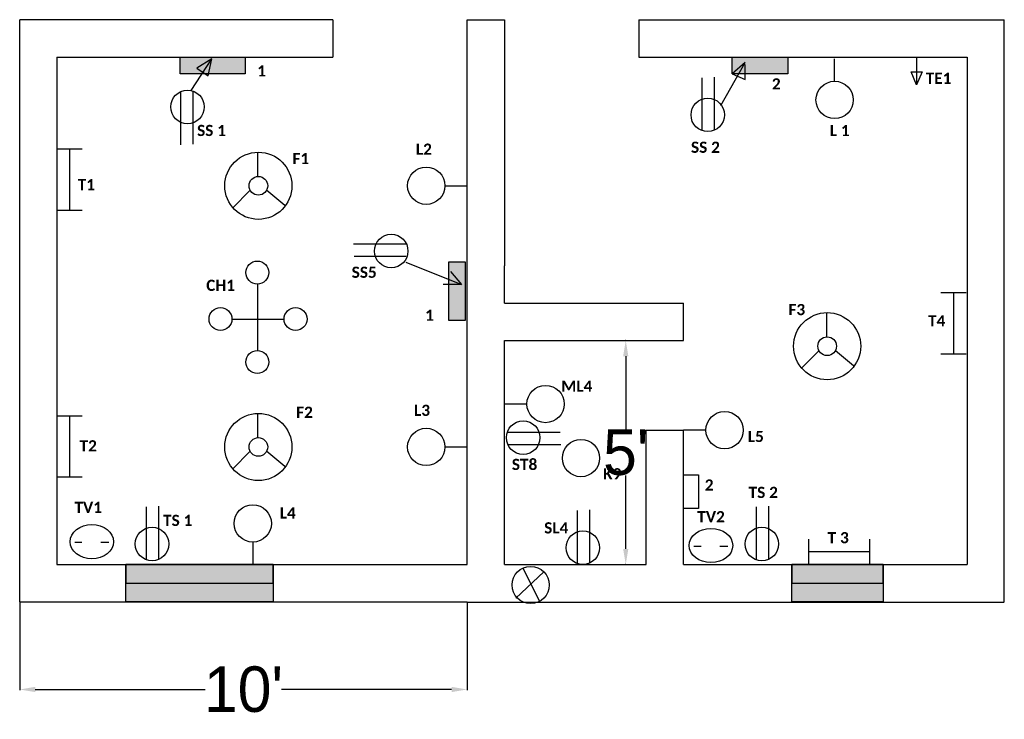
# Model space of a CAD drawing. Header units: inches. Extents: x -554 to 124, y -332 to 304.
import ezdxf

# ---------------------------------------------------------------- set-up
doc = ezdxf.new("R2010")
doc.units = ezdxf.units.IN
doc.header["$MEASUREMENT"] = 0
doc.linetypes.add('ACAD_ISO02W100', pattern=[15, 12, -3])
doc.layers.get('0').update_dxf_attribs({"lineweight": 30})
doc.layers.get('Defpoints').update_dxf_attribs({"linetype": 'ACAD_ISO02W100'})
doc.layers.add('Black', color=7, linetype='Continuous', lineweight=30)
doc.dimstyles.get("Standard").update_dxf_attribs({"dimtxt": 12.18, "dimasz": 4.18, "dimexe": 0.18, "dimexo": 0.0625, "dimgap": 0.09, "dimtad": 0, "dimtih": 1, "dimtoh": 1, "dimdec": 0, "dimrnd": 5, "dimzin": 0, "dimdsep": 46, "dimlunit": 4, "dimtxsty": 'Standard', "dimcen": 0.09, "dimadec": 0, "dimazin": 0, "dimtfac": 1, "dimtdec": 0, "dimtofl": 0, "dimtmove": 0, "dimatfit": 3, "dimfxl": 1, "dimtolj": 1, "dimtzin": 0, "dimarcsym": 0})

# ---------------------------------------------------------------- blocks, each defined once
blk = doc.blocks.new('8946')
at = {"layer": 'Black'}
for p, q in [((-81.28, -489.11), (-81.28, -524.78)), ((-94.9, -507.91), (-66.94, -507.91))]:
    blk.add_line(p, q, dxfattribs=at)
for centre in [(-81.28, -482.96), (-101.05, -507.91), (-60.79, -507.91), (-81.28, -530.93)]:
    blk.add_circle(centre, 6.15, dxfattribs=at)
blk = doc.blocks.new('F1')
for p, q in [((-315.19, 202.81), (-315.19, 215.58)), ((-319.32, 195.54), (-328.95, 185.91)), ((-310.48, 195.54), (-300.85, 187.48))]:
    blk.add_line(p, q)
for radius in [18, 5]:
    blk.add_circle((-314.98, 197.83), radius)
blk = doc.blocks.new('TV2')
blk.add_ellipse((186.73, 260.51), major_axis=(7.79, 0), ratio=0.785714)
blk = doc.blocks.new('TVV2')
for p, q in [((180.6, 260.31), (183.17, 260.31)), ((189.91, 260.31), (192.75, 260.31))]:
    blk.add_line(p, q)
blk.add_blockref('TV2', (0, 0))
blk = doc.blocks.new('88')
at = {"layer": 'Black'}
for p, q in [((88.51, 16.97), (102.08, 16.97)), ((95.3, 16.97), (95.3, -15.79)), ((88.51, -15.79), (102.08, -15.79))]:
    blk.add_line(p, q, dxfattribs=at)
blk = doc.blocks.new('SS3')
for p, q in [((341.67, 145.4), (341.67, 181.25)), ((350.16, 145.4), (350.16, 181.72))]:
    blk.add_line(p, q)
blk.add_circle((345.44, 155.78), 11.52)
blk = doc.blocks.new('*D38')
at = {"color": 0, "lineweight": -2}
for p, q in [((-553.5, -301.06), (-553.5, -324.68)), ((-433.5, -301.06), (-433.5, -324.68)), ((-549.32, -324.5), (-503.74, -324.5)), ((-437.68, -324.5), (-483.26, -324.5))]:
    blk.add_line(p, q, dxfattribs=at)
at = {"color": 0}
for points in [[(-549.32, -323.8), (-549.32, -325.2), (-553.5, -324.5)], [(-437.68, -323.8), (-437.68, -325.2), (-433.5, -324.5)]]:
    blk.add_solid(points, dxfattribs=at)
at = {"layer": 'Defpoints', "color": 0}
for p in [(-553.5, -301), (-433.5, -301), (-433.5, -324.5)]:
    blk.add_point(p, dxfattribs=at)
at = {"color": 0, "insert": (-493.5, -324.5), "char_height": 12.18, "attachment_point": 5}
blk.add_mtext("\\A1;10'", dxfattribs=at)
blk = doc.blocks.new('*D76')
at = {"color": 0, "lineweight": -2}
for p, q in [((-391.06, -231), (-391.18, -231)), ((-391, -235.18), (-391, -254.82)), ((-391, -286.82), (-391, -267.18)), ((-391.06, -291), (-391.18, -291))]:
    blk.add_line(p, q, dxfattribs=at)
at = {"color": 0}
for points in [[(-391.7, -235.18), (-390.3, -235.18), (-391, -231)], [(-391.7, -286.82), (-390.3, -286.82), (-391, -291)]]:
    blk.add_solid(points, dxfattribs=at)
at = {"layer": 'Defpoints', "color": 0}
for p in [(-391, -231), (-391, -231), (-391, -291)]:
    blk.add_point(p, dxfattribs=at)
at = {"color": 0, "insert": (-391, -261), "char_height": 12.18, "attachment_point": 5}
blk.add_mtext("\\A1;5'", dxfattribs=at)

msp = doc.modelspace()

# ---------------------------------------------------------------- hatches: boundary and pattern name
h = msp.add_hatch(color=256)
h.set_gradient(color1=(192, 192, 192), color2=(192, 192, 192), tint=1)
h.paths.add_polyline_path([(-510.5, -155), (-493, -155), (-493, -159.5), (-510.5, -159.5)])
h.paths.add_polyline_path([(-434, -210), (-438.5, -210), (-438.5, -225.5), (-434, -225.5)])
h.paths.add_polyline_path([(-362.5, -155), (-347.5, -155), (-347.5, -159.5), (-362.5, -159.5)])
h = msp.add_hatch(color=256)
h.set_gradient(color1=(0, 255, 0), color2=(0, 255, 0), tint=1)
h.paths.add_polyline_path([(-525, -291), (-485.5, -291), (-485.5, -301), (-525, -301)])
h = msp.add_hatch(color=256)
h.set_gradient(color1=(0, 255, 0), color2=(0, 255, 0), tint=1)
h.paths.add_polyline_path([(-346.5, -291), (-322, -291), (-322, -301), (-346.5, -301)])

# ---------------------------------------------------------------- linework, layer by layer
for p, q in [((-553.5, -301), (-553.5, -145)), ((-469.5, -145), (-553.5, -145)), ((-469.5, -145), (-469.5, -155)), ((-433.5, -291), (-433.5, -145)), ((-433.5, -145), (-423.5, -145)), ((-423.5, -145), (-423.5, -211)), ((-387.5, -145), (-387.5, -155)), ((-387.5, -145), (-289.5, -145)), ((-289.5, -301), (-289.5, -145)), ((-543.5, -155), (-543.5, -291)), ((-543.5, -155), (-469.5, -155)), ((-507.5, -164), (-502, -155.5)), ((-502, -155.5), (-506, -158)), ((-503, -160), (-502, -155.5)), ((-387.5, -155), (-299.5, -155)), ((-335, -161.5), (-335, -155.5)), ((-313, -155), (-313, -162.5)), ((-299.5, -155), (-299.5, -291)), ((-506, -158), (-503, -160)), ((-365.5, -168), (-359, -156.5)), ((-359, -156.5), (-362.5, -159.5)), ((-359, -161), (-359, -157)), ((-362.5, -159.5), (-359, -161)), ((-313, -162.5), (-314.5, -159)), ((-314.5, -159), (-311.5, -159)), ((-311.5, -159), (-313, -162.5)), ((-439.5, -189.5), (-433.5, -189.5)), ((-450, -210), (-435, -216)), ((-423.5, -213), (-423.5, -211)), ((-438, -212.5), (-435, -216)), ((-423.5, -221), (-423.5, -213)), ((-435, -216), (-440, -216)), ((-423.5, -221), (-375.5, -221)), ((-375.5, -231), (-375.5, -221)), ((-423.5, -291), (-423.5, -231)), ((-423.5, -231), (-375.5, -231)), ((-417.5, -248), (-423.5, -248)), ((-385.5, -291), (-385.5, -255)), ((-385.5, -255), (-375.5, -255)), ((-369.5, -255), (-375.5, -255)), ((-375.5, -291), (-375.5, -255)), ((-439.5, -259.5), (-433.5, -259.5)), ((-491, -285), (-491, -291)), ((-543.5, -291), (-433.5, -291)), ((-525, -291), (-525, -296)), ((-485.5, -291), (-525, -291)), ((-485.5, -296), (-485.5, -291)), ((-423.5, -291), (-385.5, -291)), ((-420.5, -300), (-413, -293)), ((-414, -301), (-418.5, -292)), ((-375.5, -291), (-299.5, -291)), ((-346.5, -291), (-346.5, -296)), ((-322, -291), (-346.5, -291)), ((-322, -296), (-322, -291)), ((-525, -296), (-485.5, -296)), ((-525, -301), (-525, -296)), ((-485.5, -296), (-485.5, -301)), ((-346.5, -296), (-322, -296)), ((-346.5, -301), (-346.5, -296)), ((-322, -296), (-322, -301)), ((-553.5, -301), (-433.5, -301)), ((-485.5, -301), (-525, -301)), ((-433.5, -301.06), (-289.5, -301.06)), ((-322, -301), (-346.5, -301))]:
    msp.add_line(p, q)
for points in [[(-510.5, -155), (-493, -155), (-493, -159.5), (-510.5, -159.5)], [(-362.5, -155), (-347.5, -155), (-347.5, -159.5), (-362.5, -159.5)], [(-434, -210), (-438.5, -210), (-438.5, -225.5), (-434, -225.5)], [(-375.5, -267), (-371.5, -267), (-371.5, -276), (-375.5, -276)], [(-525, -291), (-485.5, -291), (-485.5, -301), (-525, -301)], [(-346.5, -291), (-322, -291), (-322, -301), (-346.5, -301)]]:
    msp.add_lwpolyline(points, close=True)
for centre in [(-335, -166.5), (-444.5, -189.5), (-412.5, -248), (-364.5, -255), (-444.5, -259.5), (-403, -262.5), (-491, -280), (-416.5, -296.5)]:
    msp.add_circle(centre, 5)

# ---------------------------------------------------------------- block references
for name, p, xscale, yscale, zscale in [('SS3', (-503.75, -231.27), 0.3900540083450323, 0.3900540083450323, 0.3900540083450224), ('F1', (-332.01, -288.42), 0.5, 0.5, 0.5), ('F1', (-179.51, -331.42), 0.5, 0.5, 0.5), ('F1', (-332.01, -358.42), 0.5, 0.5, 0.5), ('SS3', (-652.75, -346.27), 0.3900540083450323, 0.3900540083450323, 0.3900540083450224), ('SS3', (-537.25, -347.27), 0.3900540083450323, 0.3900540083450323, 0.3900540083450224), ('SS3', (-489.25, -346.27), 0.3900540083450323, 0.3900540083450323, 0.3900540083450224), ('TVV2', (-674.2, -480.29), 0.75, 0.75, 0.75), ('TVV2', (-508.2, -481.29), 0.75, 0.75, 0.75)]:
    msp.add_blockref(name, p, dxfattribs=dict(xscale=xscale, yscale=yscale, zscale=zscale))
at = {"xscale": 0.3900540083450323, "yscale": 0.3900540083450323, "zscale": 0.3900540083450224}
for p, rotation in [((-373.77, -107.62), 180), ((-393.12, -341.75), 90), ((-479.27, -122.27), 270)]:
    msp.add_blockref('SS3', p, dxfattribs=dict(at, rotation=rotation))
at = {"layer": 'Black', "xscale": 0.5, "yscale": 0.5, "zscale": 0.5}
for name, p in [('88', (-587.76, -188.11)), ('8946', (-449.14, 28.72)), ('88', (-350.76, -226.61)), ('88', (-587.76, -259.61))]:
    msp.add_blockref(name, p, dxfattribs=at)
at = {"layer": 'Black', "xscale": 0.5, "yscale": 0.5, "zscale": 0.5, "rotation": 270}
msp.add_blockref('88', (-334.11, -239.96), dxfattribs=at)

# ---------------------------------------------------------------- texts
at = {"char_height": 3, "width": 17.8845, "attachment_point": 5}
for s, insert in [('{\\fCalibri|b1|i0|c0|p34;1}', (-488.63, -158.7)), ('{\\fCalibri|b1|i0|c0|p34;2}', (-350.63, -162.2)), ('{\\fCalibri|b1|i0|c0|p34;TE1}', (-307.13, -160.7)), ('{\\fCalibri|b1|i0|c0|p34;   SS 1}', (-503.63, -174.7)), ('{\\fCalibri|b1|i0|c0|p34;L 1}', (-333.63, -174.7)), ('{\\fCalibri|b1|i0|c0|p34;L2}', (-445.13, -179.7)), ('{\\fCalibri|b1|i0|c0|p34;SS 2}', (-369.63, -179.2)), ('{\\fCalibri|b1|i0|c0|p34;F1}', (-478.13, -182.2)), ('{\\fCalibri|b1|i0|c0|p34;T1}', (-535.63, -189.2)), ('{\\fCalibri|b1|i0|c0|p34;SS5}', (-461.13, -212.7)), ('{\\fCalibri|b1|i0|c0|p34;CH1}', (-499.63, -216.2)), ('{\\fCalibri|b1|i0|c0|p34;F3}', (-345.13, -222.7)), ('{\\fCalibri|b1|i0|c0|p34;1}', (-443.63, -224.2)), ('{\\fCalibri|b1|i0|c0|p34;T4}', (-307.63, -225.7)), ('{\\fCalibri|b1|i0|c0|p34;ML4}', (-404.13, -243.2)), ('{\\fCalibri|b1|i0|c0|p34;L3}', (-445.63, -249.7)), ('{\\fCalibri|b1|i0|c0|p34;F2}', (-477.13, -250.2)), ('{\\fCalibri|b1|i0|c0|p34;L5}', (-356.13, -256.7)), ('{\\fCalibri|b1|i0|c0|p34;T2}', (-535.13, -259.2)), ('{\\fCalibri|b1|i0|c0|p34;ST8}', (-418.13, -264.2)), ('{\\fCalibri|b1|i0|c0|p34;K9}', (-394.63, -266.7)), ('{\\fCalibri|b1|i0|c0|p34;2}', (-368.63, -269.7)), ('{\\fCalibri|b1|i0|c0|p34;TS 2}', (-354.13, -271.7)), ('{\\fCalibri|b1|i0|c0|p34;TV1}', (-535.13, -275.7)), ('{\\fCalibri|b1|i0|c0|p34;L4}', (-481.63, -277.2)), ('{\\fCalibri|b1|i0|c0|p34;TV2}', (-368.13, -278.2)), ('{\\fCalibri|b1|i0|c0|p34;TS 1}', (-511.13, -279.2)), ('{\\fCalibri|b1|i0|c0|p34;SL4}', (-409.63, -281.2)), ('{\\fCalibri|b1|i0|c0|p34;T 3}', (-334.04, -283.83))]:
    msp.add_mtext(s, dxfattribs=dict(at, insert=insert))

# ---------------------------------------------------------------- dimensions: what is measured, and where the dimension line sits
for p1, p2, distance, picture, middle in [((-391, -291), (-391, -231), 0, '*D76', (-391, -261)), ((-553.5, -301), (-433.5, -301), -23.5, '*D38', (-493.5, -324.5))]:
    dim = msp.add_aligned_dim(p1=p1, p2=p2, distance=distance, dimstyle='Standard')
    dim.commit()
    dim.dimension.update_dxf_attribs({"geometry": picture, "text_midpoint": middle})

doc.saveas('drawing.dxf')
